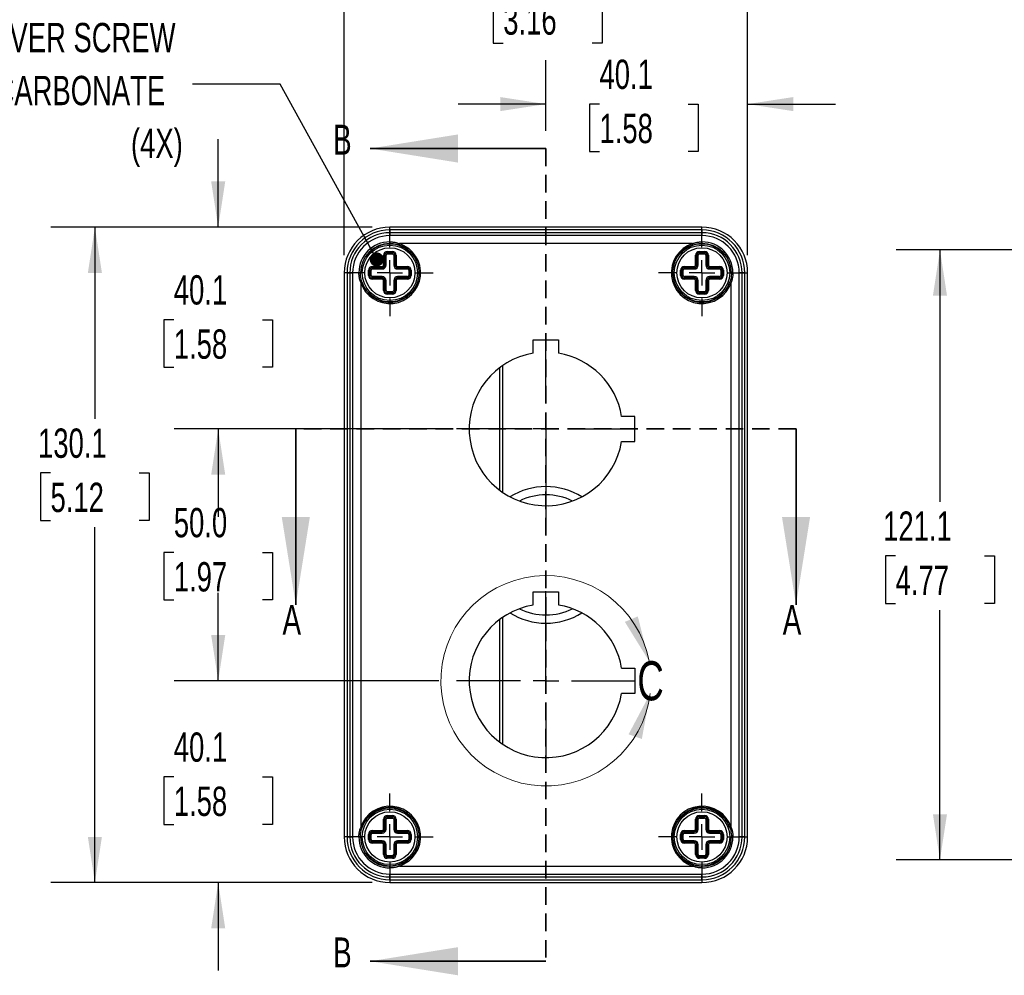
# Model space of a CAD drawing. Header units: millimetres. Extents: x 6 to 273, y 6 to 210.
# Tile 3 of 8: x 68 to 139, y 73 to 142. Entities that reach past the tile are written whole.
import ezdxf

# ---------------------------------------------------------------- set-up
doc = ezdxf.new("R2010")
doc.units = ezdxf.units.MM
doc.linetypes.add('CENTERX2', pattern=[20.32, 12.7, -2.54, 2.54, -2.54])
doc.linetypes.add('HIDDEN', pattern=[1.905, 1.27, -0.635])
doc.layers.add('CENTER', color=40, linetype='CENTERX2')
doc.layers.add('DIMENSIONS', color=140, linetype='Continuous')
doc.styles.add('SLDTEXTSTYLE0', font='TXT', dxfattribs={"width": 0.7})
doc.dimstyles.new('SLDDIMSTYLE0', dxfattribs={"dimtxt": 2.158008, "dimasz": 3.302, "dimexe": 0, "dimexo": 0.0625, "dimgap": 0.539502, "dimtad": 0, "dimtih": 1, "dimtoh": 1, "dimdec": 1, "dimlfac": 2.75, "dimrnd": 1e-09, "dimzin": 12, "dimdsep": 46, "dimtxsty": 'SLDTEXTSTYLE0', "dimsah": 1, "dimcen": 0.09, "dimadec": 0, "dimazin": 3, "dimtfac": 1, "dimtdec": 1, "dimtmove": 0, "dimatfit": 0, "dimfxl": 0, "dimfrac": 2, "dimtolj": 1, "dimtzin": 12, "dimarcsym": 0})
doc.dimstyles.new('SLDDIMSTYLE1', dxfattribs={"dimtxt": 2.158008, "dimasz": 3.302, "dimexe": 0, "dimexo": 0.0625, "dimgap": 0.539502, "dimtad": 0, "dimtih": 1, "dimtoh": 1, "dimdec": 1, "dimlfac": 2.75, "dimrnd": 1e-09, "dimzin": 12, "dimdsep": 46, "dimtxsty": 'SLDTEXTSTYLE0', "dimsah": 1, "dimcen": 0.09, "dimadec": 0, "dimazin": 3, "dimtfac": 1, "dimtdec": 1, "dimtofl": 0, "dimtmove": 0, "dimatfit": 3, "dimfxl": 0, "dimfrac": 2, "dimtolj": 1, "dimtzin": 12, "dimarcsym": 0})
doc.dimstyles.new('SLDDIMSTYLE2', dxfattribs={"dimtxt": 2.158008, "dimasz": 3.302, "dimexe": 0, "dimexo": 0.0625, "dimgap": 0.539502, "dimtad": 0, "dimtih": 1, "dimtoh": 1, "dimdec": 1, "dimlfac": 2.75, "dimrnd": 1e-09, "dimzin": 4, "dimdsep": 46, "dimtxsty": 'SLDTEXTSTYLE0', "dimsah": 1, "dimcen": 0.09, "dimadec": 0, "dimazin": 1, "dimtfac": 1, "dimtdec": 1, "dimtofl": 0, "dimtmove": 0, "dimatfit": 3, "dimfxl": 0, "dimfrac": 2, "dimtolj": 1, "dimtzin": 12, "dimarcsym": 0})
doc.dimstyles.new('SLDDIMSTYLE3', dxfattribs={"dimtxt": 0.18, "dimasz": 1.016, "dimexe": 0, "dimexo": 0.0625, "dimgap": 0, "dimtad": 0, "dimtih": 1, "dimtoh": 1, "dimdec": 0, "dimrnd": 1e-09, "dimzin": 0, "dimdsep": 46, "dimtxsty": 'Standard', "dimblk1": 'DOT', "dimblk2": 'DOT', "dimsah": 1, "dimcen": 0.09, "dimadec": 0, "dimazin": 0, "dimtfac": 1.016, "dimtdec": 0, "dimtofl": 0, "dimtmove": 0, "dimatfit": 3, "dimldrblk": 'DOT', "dimfxl": 0, "dimfrac": 2, "dimtolj": 1, "dimtzin": 0, "dimarcsym": 0})

# ---------------------------------------------------------------- blocks, each defined once
blk = doc.blocks.new('_D')
at = {"layer": 'DIMENSIONS'}
for p, q in [((106.048, 133.592), (106.048, 138.704)), ((120.618, 124.616), (120.618, 138.704)), ((106.048, 135.529), (99.698, 135.529)), ((109.917, 135.529), (109.193, 135.529)), ((109.193, 135.529), (109.193, 132.099)), ((116.33, 135.529), (117.055, 135.529)), ((117.055, 135.529), (117.055, 132.099)), ((120.618, 135.529), (126.968, 135.529)), ((109.193, 132.099), (109.917, 132.099)), ((117.055, 132.099), (116.33, 132.099))]:
    blk.add_line(p, q, dxfattribs=at)
for points in [[(106.048, 135.529), (102.746, 136.037), (102.746, 135.021)], [(120.618, 135.529), (123.92, 135.021), (123.92, 136.037)]]:
    blk.add_solid(points, dxfattribs=at)
at = {"layer": 'DIMENSIONS', "char_height": 2.1167, "attachment_point": 1, "style": 'SLDTEXTSTYLE0'}
for s, insert in [('40.1', (109.917, 138.74)), ('1.58', (109.917, 134.827))]:
    blk.add_mtext(s, dxfattribs=dict(at, insert=insert))
blk = doc.blocks.new('_D_1')
at = {"layer": 'DIMENSIONS'}
for p, q in [((91.477, 124.616), (91.477, 146.536)), ((120.618, 124.616), (120.618, 146.536)), ((91.477, 143.361), (100.042, 143.361)), ((102.966, 143.361), (102.241, 143.361)), ((102.241, 143.361), (102.241, 139.931)), ((109.379, 143.361), (110.103, 143.361)), ((110.103, 143.361), (110.103, 139.931)), ((120.618, 143.361), (112.303, 143.361)), ((102.241, 139.931), (102.966, 139.931)), ((110.103, 139.931), (109.379, 139.931))]:
    blk.add_line(p, q, dxfattribs=at)
for points in [[(91.477, 143.361), (94.779, 142.853), (94.779, 143.869)], [(120.618, 143.361), (117.316, 143.869), (117.316, 142.853)]]:
    blk.add_solid(points, dxfattribs=at)
at = {"layer": 'DIMENSIONS', "char_height": 2.1167, "attachment_point": 1, "style": 'SLDTEXTSTYLE0'}
for s, insert in [('80.1', (102.966, 146.572)), ('3.16', (102.966, 142.659))]:
    blk.add_mtext(s, dxfattribs=dict(at, insert=insert))
blk = doc.blocks.new('_D_2')
at = {"layer": 'DIMENSIONS'}
for p, q in [((82.375, 126.644), (82.375, 132.994)), ((93.505, 126.644), (79.2, 126.644)), ((79.168, 119.961), (78.444, 119.961)), ((78.444, 119.961), (78.444, 116.531)), ((85.581, 119.961), (86.306, 119.961)), ((86.306, 119.961), (86.306, 116.531)), ((78.444, 116.531), (79.168, 116.531)), ((86.306, 116.531), (85.581, 116.531)), ((98.308, 112.073), (79.2, 112.073)), ((82.375, 112.073), (82.375, 105.723))]:
    blk.add_line(p, q, dxfattribs=at)
for points in [[(82.375, 126.644), (82.883, 129.946), (81.867, 129.946)], [(82.375, 112.073), (81.867, 108.771), (82.883, 108.771)]]:
    blk.add_solid(points, dxfattribs=at)
at = {"layer": 'DIMENSIONS', "char_height": 2.1167, "attachment_point": 1, "style": 'SLDTEXTSTYLE0'}
for s, insert in [('40.1', (79.168, 123.173)), ('1.58', (79.168, 119.26))]:
    blk.add_mtext(s, dxfattribs=dict(at, insert=insert))
blk = doc.blocks.new('_D_3')
at = {"layer": 'DIMENSIONS'}
for p, q in [((98.308, 112.073), (79.2, 112.073)), ((82.375, 112.073), (82.375, 107.072)), ((79.168, 103.16), (78.444, 103.16)), ((78.444, 103.16), (78.444, 99.73)), ((85.581, 103.16), (86.306, 103.16)), ((86.306, 103.16), (86.306, 99.73)), ((78.444, 99.73), (79.168, 99.73)), ((86.306, 99.73), (85.581, 99.73)), ((82.375, 93.891), (82.375, 99.247)), ((98.308, 93.891), (79.2, 93.891))]:
    blk.add_line(p, q, dxfattribs=at)
for points in [[(82.375, 112.073), (81.867, 108.771), (82.883, 108.771)], [(82.375, 93.891), (82.883, 97.193), (81.867, 97.193)]]:
    blk.add_solid(points, dxfattribs=at)
at = {"layer": 'DIMENSIONS', "char_height": 2.1167, "attachment_point": 1, "style": 'SLDTEXTSTYLE0'}
for s, insert in [('50.0', (79.168, 106.371)), ('1.97', (79.168, 102.458))]:
    blk.add_mtext(s, dxfattribs=dict(at, insert=insert))
blk = doc.blocks.new('_D_4')
at = {"layer": 'DIMENSIONS'}
for p, q in [((93.505, 126.644), (70.292, 126.644)), ((73.467, 126.644), (73.467, 112.807)), ((70.261, 108.894), (69.536, 108.894)), ((69.536, 108.894), (69.536, 105.465)), ((76.674, 108.894), (77.398, 108.894)), ((77.398, 108.894), (77.398, 105.465)), ((69.536, 105.465), (70.261, 105.465)), ((77.398, 105.465), (76.674, 105.465)), ((73.467, 79.321), (73.467, 104.981)), ((93.505, 79.321), (70.292, 79.321))]:
    blk.add_line(p, q, dxfattribs=at)
for points in [[(73.467, 126.644), (72.959, 123.342), (73.975, 123.342)], [(73.467, 79.321), (73.975, 82.623), (72.959, 82.623)]]:
    blk.add_solid(points, dxfattribs=at)
at = {"layer": 'DIMENSIONS', "char_height": 2.1167, "attachment_point": 1, "style": 'SLDTEXTSTYLE0'}
for s, insert in [('130.1', (69.363, 112.106)), ('5.12', (70.261, 108.193))]:
    blk.add_mtext(s, dxfattribs=dict(at, insert=insert))
blk = doc.blocks.new('_D_5')
at = {"layer": 'DIMENSIONS'}
for p, q in [((82.375, 93.891), (82.375, 100.241)), ((98.308, 93.891), (79.2, 93.891)), ((79.168, 86.949), (78.444, 86.949)), ((78.444, 86.949), (78.444, 83.52)), ((85.581, 86.949), (86.306, 86.949)), ((86.306, 86.949), (86.306, 83.52)), ((78.444, 83.52), (79.168, 83.52)), ((86.306, 83.52), (85.581, 83.52)), ((93.505, 79.321), (79.2, 79.321)), ((82.375, 79.321), (82.375, 72.971))]:
    blk.add_line(p, q, dxfattribs=at)
for points in [[(82.375, 93.891), (82.883, 97.193), (81.867, 97.193)], [(82.375, 79.321), (81.867, 76.019), (82.883, 76.019)]]:
    blk.add_solid(points, dxfattribs=at)
at = {"layer": 'DIMENSIONS', "char_height": 2.1167, "attachment_point": 1, "style": 'SLDTEXTSTYLE0'}
for s, insert in [('40.1', (79.168, 90.161)), ('1.58', (79.168, 86.248))]:
    blk.add_mtext(s, dxfattribs=dict(at, insert=insert))
blk = doc.blocks.new('SW_NOTE_0_8')
at = {"layer": 'DIMENSIONS', "color": 0, "attachment_point": 3, "style": 'SLDTEXTSTYLE0'}
for s, insert, char_height in [('COVER SCREW', (-1.214, 4.411), 2.11667), ('CUSTOM POLYCARBONATE', (-1.96, 0.589), 2.11667), ('(4X)', (-0.691, -3.233), 2.1167)]:
    blk.add_mtext(s, dxfattribs=dict(at, insert=insert, char_height=char_height))
blk = doc.blocks.new('_Dot')
at = {"color": 0, "linetype": 'ByBlock', "lineweight": -2}
blk.add_line((-0.5, 0), (-1, 0), dxfattribs=at)
at = {"color": 0, "linetype": 'ByBlock', "const_width": 0.5}
blk.add_lwpolyline([(-0.25, 0, 1), (0.25, 0, 1)], format="xyb", close=True, dxfattribs=at)
blk = doc.blocks.new('SW_CENTERMARKSYMBOL_0')
at = {"layer": 'CENTER', "color": 0}
for p, q in [((0, 1.847), (0, 6.47)), ((0, 0), (0, 0.924)), ((-1.847, 0), (-6.47, 0)), ((0, 0), (-0.924, 0)), ((0, 0), (0, -0.924)), ((0, 0), (0.924, 0)), ((1.847, 0), (6.47, 0)), ((0, -1.847), (0, -6.47))]:
    blk.add_line(p, q, dxfattribs=at)
blk = doc.blocks.new('SW_CENTERMARKSYMBOL_1')
at = {"layer": 'CENTER', "color": 0}
for p, q in [((0, 1.847), (0, 6.47)), ((0, 0), (0, 0.924)), ((-1.847, 0), (-6.47, 0)), ((0, 0), (-0.924, 0)), ((0, 0), (0, -0.924)), ((0, 0), (0.924, 0)), ((1.847, 0), (6.47, 0)), ((0, -1.847), (0, -6.47))]:
    blk.add_line(p, q, dxfattribs=at)
blk = doc.blocks.new('SW_CENTERMARKSYMBOL_2')
at = {"layer": 'CENTER', "color": 0}
for p, q in [((0, 1.847), (0, 3.14)), ((0, 0), (0, 0.924)), ((-1.847, 0), (-3.14, 0)), ((0, 0), (-0.924, 0)), ((0, 0), (0, -0.924)), ((0, 0), (0.924, 0)), ((1.847, 0), (3.14, 0)), ((0, -1.847), (0, -3.14))]:
    blk.add_line(p, q, dxfattribs=at)
blk = doc.blocks.new('SW_CENTERMARKSYMBOL_3')
at = {"layer": 'CENTER', "color": 0}
for p, q in [((0, 1.847), (0, 3.14)), ((0, 0), (0, 0.924)), ((-1.847, 0), (-3.14, 0)), ((0, 0), (-0.924, 0)), ((0, 0), (0, -0.924)), ((0, 0), (0.924, 0)), ((1.847, 0), (3.14, 0)), ((0, -1.847), (0, -3.14))]:
    blk.add_line(p, q, dxfattribs=at)
blk = doc.blocks.new('SW_CENTERMARKSYMBOL_4')
at = {"layer": 'CENTER', "color": 0}
for p, q in [((0, 1.847), (0, 3.14)), ((0, 0), (0, 0.924)), ((-1.847, 0), (-3.14, 0)), ((0, 0), (-0.924, 0)), ((0, 0), (0, -0.924)), ((0, 0), (0.924, 0)), ((1.847, 0), (3.14, 0)), ((0, -1.847), (0, -3.14))]:
    blk.add_line(p, q, dxfattribs=at)
blk = doc.blocks.new('SW_CENTERMARKSYMBOL_5')
at = {"layer": 'CENTER', "color": 0}
for p, q in [((0, 1.847), (0, 3.14)), ((0, 0), (0, 0.924)), ((-1.847, 0), (-3.14, 0)), ((0, 0), (-0.924, 0)), ((0, 0), (0, -0.924)), ((0, 0), (0.924, 0)), ((1.847, 0), (3.14, 0)), ((0, -1.847), (0, -3.14))]:
    blk.add_line(p, q, dxfattribs=at)
blk = doc.blocks.new('_D_20')
at = {"layer": 'DIMENSIONS'}
for p, q in [((156.069, 125.006), (131.337, 125.006)), ((134.512, 125.006), (134.512, 106.815)), ((131.306, 102.903), (130.581, 102.903)), ((130.581, 102.903), (130.581, 99.473)), ((137.719, 102.903), (138.443, 102.903)), ((138.443, 102.903), (138.443, 99.473)), ((130.581, 99.473), (131.306, 99.473)), ((134.512, 80.958), (134.512, 98.99)), ((138.443, 99.473), (137.719, 99.473)), ((156.069, 80.958), (131.337, 80.958))]:
    blk.add_line(p, q, dxfattribs=at)
for points in [[(134.512, 125.006), (134.004, 121.704), (135.02, 121.704)], [(134.512, 80.958), (135.02, 84.26), (134.004, 84.26)]]:
    blk.add_solid(points, dxfattribs=at)
at = {"layer": 'DIMENSIONS', "char_height": 2.1167, "attachment_point": 1, "style": 'SLDTEXTSTYLE0'}
for s, insert in [('121.1', (130.408, 106.114)), ('4.77', (131.306, 102.201))]:
    blk.add_mtext(s, dxfattribs=dict(at, insert=insert))

msp = doc.modelspace()

# ---------------------------------------------------------------- linework, layer by layer
at = {"color": 7, "linetype": 'Continuous', "lineweight": 35}
for p, q in [((106.048, 132.322), (93.348, 132.322)), ((87.981, 112.073), (87.981, 99.373)), ((124.115, 112.073), (124.115, 99.373)), ((106.048, 73.642), (93.348, 73.642))]:
    msp.add_line(p, q, dxfattribs=at)
at = {"color": 7, "linetype": 'HIDDEN', "lineweight": 35}
for p, q in [((106.048, 132.322), (106.048, 73.642)), ((124.115, 112.073), (87.981, 112.073))]:
    msp.add_line(p, q, dxfattribs=at)
at = {"color": 7, "linetype": 'Continuous', "lineweight": 25}
for p, q in [((94.775, 126.441), (94.775, 126.644)), ((117.321, 126.644), (94.775, 126.644)), ((117.321, 126.441), (117.321, 126.644)), ((94.775, 126.441), (94.775, 126.238)), ((117.321, 126.441), (94.775, 126.441)), ((94.775, 126.238), (94.775, 126.035)), ((117.321, 126.238), (94.775, 126.238)), ((94.775, 125.584), (94.775, 126.035)), ((117.321, 126.035), (94.775, 126.035)), ((117.321, 126.441), (117.321, 126.238)), ((117.321, 126.238), (117.321, 126.035)), ((117.321, 125.584), (117.321, 126.035)), ((94.775, 125.584), (94.775, 125.471)), ((95.464, 125.453), (95.435, 125.365)), ((116.632, 125.453), (95.464, 125.453)), ((116.632, 125.453), (116.661, 125.365)), ((117.321, 125.584), (117.321, 125.471)), ((93.297, 124.693), (93.297, 124.807)), ((94.313, 123.9), (94.313, 124.616)), ((94.313, 124.616), (94.405, 124.616)), ((94.405, 123.9), (94.405, 124.616)), ((94.498, 124.616), (94.405, 124.616)), ((94.498, 123.9), (94.498, 124.616)), ((94.59, 124.893), (94.96, 124.893)), ((94.59, 124.893), (94.59, 124.801)), ((94.59, 124.801), (94.96, 124.801)), ((94.59, 124.708), (94.59, 124.801)), ((94.59, 124.708), (94.96, 124.708)), ((94.96, 124.893), (94.96, 124.801)), ((94.96, 124.708), (94.96, 124.801)), ((95.052, 124.616), (95.144, 124.616)), ((95.052, 124.616), (95.052, 123.9)), ((95.237, 124.616), (95.144, 124.616)), ((95.144, 124.616), (95.144, 123.9)), ((95.237, 124.616), (95.237, 123.9)), ((96.253, 124.807), (96.253, 124.693)), ((115.843, 124.693), (115.843, 124.807)), ((116.859, 123.9), (116.859, 124.616)), ((116.859, 124.616), (116.951, 124.616)), ((116.951, 123.9), (116.951, 124.616)), ((117.044, 124.616), (116.951, 124.616)), ((117.044, 123.9), (117.044, 124.616)), ((117.136, 124.893), (117.505, 124.893)), ((117.136, 124.893), (117.136, 124.801)), ((117.136, 124.801), (117.505, 124.801)), ((117.136, 124.708), (117.136, 124.801)), ((117.136, 124.708), (117.505, 124.708)), ((117.505, 124.893), (117.505, 124.801)), ((117.505, 124.708), (117.505, 124.801)), ((117.598, 124.616), (117.69, 124.616)), ((117.598, 124.616), (117.598, 123.9)), ((117.69, 124.616), (117.69, 123.9)), ((117.783, 124.616), (117.69, 124.616)), ((117.783, 124.616), (117.783, 123.9)), ((118.799, 124.807), (118.799, 124.693)), ((93.505, 123.808), (94.221, 123.808)), ((93.505, 123.808), (93.505, 123.716)), ((94.221, 123.808), (94.221, 123.716)), ((94.313, 123.9), (94.405, 123.9)), ((94.498, 123.9), (94.405, 123.9)), ((95.052, 123.9), (95.144, 123.9)), ((95.237, 123.9), (95.144, 123.9)), ((95.329, 123.808), (96.045, 123.808)), ((95.329, 123.808), (95.329, 123.716)), ((96.045, 123.808), (96.045, 123.716)), ((116.051, 123.808), (116.767, 123.808)), ((116.051, 123.808), (116.051, 123.716)), ((116.767, 123.808), (116.767, 123.716)), ((116.859, 123.9), (116.951, 123.9)), ((117.044, 123.9), (116.951, 123.9)), ((117.598, 123.9), (117.69, 123.9)), ((117.783, 123.9), (117.69, 123.9)), ((117.875, 123.808), (118.591, 123.808)), ((117.875, 123.808), (117.875, 123.716)), ((118.591, 123.808), (118.591, 123.716)), ((91.68, 123.346), (91.477, 123.346)), ((91.477, 123.346), (91.477, 82.619)), ((91.68, 123.346), (91.883, 123.346)), ((91.68, 123.346), (91.68, 82.619)), ((91.883, 123.346), (92.086, 123.346)), ((91.883, 123.346), (91.883, 82.619)), ((92.086, 123.346), (92.086, 82.619)), ((92.537, 123.346), (92.086, 123.346)), ((92.537, 123.346), (92.65, 123.346)), ((93.228, 123.162), (93.228, 123.531)), ((93.228, 123.531), (93.32, 123.531)), ((93.228, 123.162), (93.32, 123.162)), ((93.32, 123.162), (93.32, 123.531)), ((93.413, 123.531), (93.32, 123.531)), ((93.413, 123.162), (93.32, 123.162)), ((93.413, 123.162), (93.413, 123.531)), ((93.505, 123.716), (94.221, 123.716)), ((93.505, 123.623), (93.505, 123.716)), ((93.505, 123.623), (94.221, 123.623)), ((93.505, 123.069), (93.505, 122.977)), ((94.221, 123.069), (93.505, 123.069)), ((94.221, 123.623), (94.221, 123.716)), ((94.221, 123.069), (94.221, 122.977)), ((95.329, 123.716), (96.045, 123.716)), ((95.329, 123.623), (95.329, 123.716)), ((95.329, 123.623), (96.045, 123.623)), ((95.329, 123.069), (95.329, 122.977)), ((96.045, 123.069), (95.329, 123.069)), ((96.045, 123.623), (96.045, 123.716)), ((96.045, 123.069), (96.045, 122.977)), ((96.137, 123.531), (96.229, 123.531)), ((96.137, 123.531), (96.137, 123.162)), ((96.137, 123.162), (96.229, 123.162)), ((96.322, 123.531), (96.229, 123.531)), ((96.229, 123.531), (96.229, 123.162)), ((96.322, 123.162), (96.229, 123.162)), ((96.322, 123.531), (96.322, 123.162)), ((115.774, 123.162), (115.774, 123.531)), ((115.774, 123.531), (115.866, 123.531)), ((115.774, 123.162), (115.866, 123.162)), ((115.866, 123.162), (115.866, 123.531)), ((115.959, 123.531), (115.866, 123.531)), ((115.959, 123.162), (115.866, 123.162)), ((115.959, 123.162), (115.959, 123.531)), ((116.051, 123.716), (116.767, 123.716)), ((116.051, 123.623), (116.051, 123.716)), ((116.051, 123.623), (116.767, 123.623)), ((116.051, 123.069), (116.051, 122.977)), ((116.767, 123.069), (116.051, 123.069)), ((116.767, 123.623), (116.767, 123.716)), ((116.767, 123.069), (116.767, 122.977)), ((117.875, 123.716), (118.591, 123.716)), ((117.875, 123.623), (117.875, 123.716)), ((117.875, 123.623), (118.591, 123.623)), ((117.875, 123.069), (117.875, 122.977)), ((118.591, 123.069), (117.875, 123.069)), ((118.591, 123.623), (118.591, 123.716)), ((118.591, 123.069), (118.591, 122.977)), ((118.683, 123.531), (118.775, 123.531)), ((118.683, 123.531), (118.683, 123.162)), ((118.683, 123.162), (118.775, 123.162)), ((118.868, 123.531), (118.775, 123.531)), ((118.775, 123.531), (118.775, 123.162)), ((118.868, 123.162), (118.775, 123.162)), ((118.868, 123.531), (118.868, 123.162)), ((119.558, 123.346), (119.445, 123.346)), ((119.558, 123.346), (120.01, 123.346)), ((120.01, 82.619), (120.01, 123.346)), ((120.213, 123.346), (120.01, 123.346)), ((120.213, 82.619), (120.213, 123.346)), ((120.415, 123.346), (120.213, 123.346)), ((120.415, 82.619), (120.415, 123.346)), ((120.415, 123.346), (120.618, 123.346)), ((120.618, 82.619), (120.618, 123.346)), ((92.668, 122.658), (92.756, 122.686)), ((92.668, 122.658), (92.668, 83.307)), ((93.505, 122.884), (93.505, 122.977)), ((94.221, 122.977), (93.505, 122.977)), ((94.221, 122.884), (93.505, 122.884)), ((94.221, 122.884), (94.221, 122.977)), ((94.313, 122.076), (94.313, 122.792)), ((94.313, 122.792), (94.405, 122.792)), ((94.405, 122.076), (94.405, 122.792)), ((94.498, 122.792), (94.405, 122.792)), ((94.498, 122.076), (94.498, 122.792)), ((95.052, 122.792), (95.144, 122.792)), ((95.052, 122.792), (95.052, 122.076)), ((95.237, 122.792), (95.144, 122.792)), ((95.144, 122.792), (95.144, 122.076)), ((95.237, 122.792), (95.237, 122.076)), ((95.329, 122.884), (95.329, 122.977)), ((96.045, 122.977), (95.329, 122.977)), ((96.045, 122.884), (95.329, 122.884)), ((96.045, 122.884), (96.045, 122.977)), ((116.051, 122.884), (116.051, 122.977)), ((116.767, 122.977), (116.051, 122.977)), ((116.767, 122.884), (116.051, 122.884)), ((116.767, 122.884), (116.767, 122.977)), ((116.859, 122.076), (116.859, 122.792)), ((116.859, 122.792), (116.951, 122.792)), ((116.951, 122.076), (116.951, 122.792)), ((117.044, 122.792), (116.951, 122.792)), ((117.044, 122.076), (117.044, 122.792)), ((117.598, 122.792), (117.69, 122.792)), ((117.598, 122.792), (117.598, 122.076)), ((117.783, 122.792), (117.69, 122.792)), ((117.69, 122.792), (117.69, 122.076)), ((117.783, 122.792), (117.783, 122.076)), ((117.875, 122.884), (117.875, 122.977)), ((118.591, 122.977), (117.875, 122.977)), ((118.591, 122.884), (117.875, 122.884)), ((118.591, 122.884), (118.591, 122.977)), ((119.428, 122.658), (119.34, 122.686)), ((119.428, 83.307), (119.428, 122.658)), ((93.297, 121.885), (93.297, 121.999)), ((94.313, 122.076), (94.405, 122.076)), ((94.498, 122.076), (94.405, 122.076)), ((94.59, 121.984), (94.59, 121.892)), ((94.96, 121.984), (94.59, 121.984)), ((94.59, 121.799), (94.59, 121.892)), ((94.96, 121.892), (94.59, 121.892)), ((94.96, 121.799), (94.59, 121.799)), ((94.96, 121.984), (94.96, 121.892)), ((94.96, 121.799), (94.96, 121.892)), ((95.052, 122.076), (95.144, 122.076)), ((95.237, 122.076), (95.144, 122.076)), ((96.253, 121.999), (96.253, 121.885)), ((115.843, 121.885), (115.843, 121.999)), ((116.859, 122.076), (116.951, 122.076)), ((117.044, 122.076), (116.951, 122.076)), ((117.136, 121.984), (117.136, 121.892)), ((117.505, 121.984), (117.136, 121.984)), ((117.136, 121.799), (117.136, 121.892)), ((117.505, 121.892), (117.136, 121.892)), ((117.505, 121.799), (117.136, 121.799)), ((117.505, 121.984), (117.505, 121.892)), ((117.505, 121.799), (117.505, 121.892)), ((117.598, 122.076), (117.69, 122.076)), ((117.783, 122.076), (117.69, 122.076)), ((118.799, 121.999), (118.799, 121.885)), ((105.138, 118.506), (106.958, 118.506)), ((105.138, 117.545), (105.138, 118.506)), ((106.958, 118.506), (106.958, 117.545)), ((102.723, 107.662), (102.723, 116.503)), ((102.907, 116.633), (102.907, 107.523)), ((112.467, 112.983), (111.519, 112.983)), ((112.467, 111.163), (112.467, 112.983)), ((111.519, 111.163), (112.467, 111.163)), ((105.138, 100.311), (106.958, 100.311)), ((105.138, 99.363), (105.138, 100.311)), ((106.958, 100.311), (106.958, 99.363)), ((102.723, 89.452), (102.723, 98.331)), ((102.907, 98.463), (102.907, 89.32)), ((111.519, 94.801), (112.467, 94.801)), ((112.467, 94.801), (112.467, 92.982)), ((112.467, 92.982), (111.519, 92.982)), ((93.297, 83.966), (93.297, 84.08)), ((94.59, 84.165), (94.59, 84.073)), ((94.59, 84.165), (94.96, 84.165)), ((94.59, 84.073), (94.96, 84.073)), ((94.59, 83.981), (94.59, 84.073)), ((94.59, 83.981), (94.96, 83.981)), ((94.96, 84.165), (94.96, 84.073)), ((94.96, 83.981), (94.96, 84.073)), ((96.253, 84.08), (96.253, 83.966)), ((115.843, 83.966), (115.843, 84.08)), ((117.136, 84.165), (117.136, 84.073)), ((117.136, 84.165), (117.505, 84.165)), ((117.136, 84.073), (117.505, 84.073)), ((117.136, 83.981), (117.136, 84.073)), ((117.136, 83.981), (117.505, 83.981)), ((117.505, 84.165), (117.505, 84.073)), ((117.505, 83.981), (117.505, 84.073)), ((118.799, 84.08), (118.799, 83.966)), ((92.668, 83.307), (92.756, 83.279)), ((94.313, 83.888), (94.405, 83.888)), ((94.313, 83.173), (94.313, 83.888)), ((94.405, 83.173), (94.405, 83.888)), ((94.498, 83.888), (94.405, 83.888)), ((94.498, 83.173), (94.498, 83.888)), ((95.052, 83.888), (95.144, 83.888)), ((95.052, 83.888), (95.052, 83.173)), ((95.237, 83.888), (95.144, 83.888)), ((95.144, 83.888), (95.144, 83.173)), ((95.237, 83.888), (95.237, 83.173)), ((116.859, 83.888), (116.951, 83.888)), ((116.859, 83.173), (116.859, 83.888)), ((116.951, 83.173), (116.951, 83.888)), ((117.044, 83.888), (116.951, 83.888)), ((117.044, 83.173), (117.044, 83.888)), ((117.598, 83.888), (117.69, 83.888)), ((117.598, 83.888), (117.598, 83.173)), ((117.69, 83.888), (117.69, 83.173)), ((117.783, 83.888), (117.69, 83.888)), ((117.783, 83.888), (117.783, 83.173)), ((119.428, 83.307), (119.34, 83.279)), ((91.68, 82.619), (91.477, 82.619)), ((91.68, 82.619), (91.883, 82.619)), ((91.883, 82.619), (92.086, 82.619)), ((92.537, 82.619), (92.086, 82.619)), ((92.537, 82.619), (92.65, 82.619)), ((93.228, 82.434), (93.228, 82.803)), ((93.228, 82.803), (93.32, 82.803)), ((93.32, 82.434), (93.32, 82.803)), ((93.413, 82.803), (93.32, 82.803)), ((93.413, 82.434), (93.413, 82.803)), ((93.505, 83.08), (94.221, 83.08)), ((93.505, 83.08), (93.505, 82.988)), ((93.505, 82.988), (94.221, 82.988)), ((93.505, 82.896), (93.505, 82.988)), ((93.505, 82.896), (94.221, 82.896)), ((94.221, 83.08), (94.221, 82.988)), ((94.221, 82.896), (94.221, 82.988)), ((94.313, 83.173), (94.405, 83.173)), ((94.498, 83.173), (94.405, 83.173)), ((95.052, 83.173), (95.144, 83.173)), ((95.237, 83.173), (95.144, 83.173)), ((95.329, 83.08), (96.045, 83.08)), ((95.329, 83.08), (95.329, 82.988)), ((95.329, 82.988), (96.045, 82.988)), ((95.329, 82.896), (95.329, 82.988)), ((95.329, 82.896), (96.045, 82.896)), ((96.045, 83.08), (96.045, 82.988)), ((96.045, 82.896), (96.045, 82.988)), ((96.137, 82.803), (96.229, 82.803)), ((96.137, 82.803), (96.137, 82.434)), ((96.229, 82.803), (96.229, 82.434)), ((96.322, 82.803), (96.229, 82.803)), ((96.322, 82.803), (96.322, 82.434)), ((115.774, 82.434), (115.774, 82.803)), ((115.774, 82.803), (115.866, 82.803)), ((115.866, 82.434), (115.866, 82.803)), ((115.959, 82.803), (115.866, 82.803)), ((115.959, 82.434), (115.959, 82.803)), ((116.051, 83.08), (116.767, 83.08)), ((116.051, 83.08), (116.051, 82.988)), ((116.051, 82.988), (116.767, 82.988)), ((116.051, 82.896), (116.051, 82.988)), ((116.051, 82.896), (116.767, 82.896)), ((116.767, 83.08), (116.767, 82.988)), ((116.767, 82.896), (116.767, 82.988)), ((116.859, 83.173), (116.951, 83.173)), ((117.044, 83.173), (116.951, 83.173)), ((117.598, 83.173), (117.69, 83.173)), ((117.783, 83.173), (117.69, 83.173)), ((117.875, 83.08), (118.591, 83.08)), ((117.875, 83.08), (117.875, 82.988)), ((117.875, 82.988), (118.591, 82.988)), ((117.875, 82.896), (117.875, 82.988)), ((117.875, 82.896), (118.591, 82.896)), ((118.591, 83.08), (118.591, 82.988)), ((118.591, 82.896), (118.591, 82.988)), ((118.683, 82.803), (118.775, 82.803)), ((118.683, 82.803), (118.683, 82.434)), ((118.775, 82.803), (118.775, 82.434)), ((118.868, 82.803), (118.775, 82.803)), ((118.868, 82.803), (118.868, 82.434)), ((119.558, 82.619), (119.445, 82.619)), ((119.558, 82.619), (120.01, 82.619)), ((120.213, 82.619), (120.01, 82.619)), ((120.415, 82.619), (120.213, 82.619)), ((120.415, 82.619), (120.618, 82.619)), ((93.228, 82.434), (93.32, 82.434)), ((93.413, 82.434), (93.32, 82.434)), ((93.505, 82.341), (93.505, 82.249)), ((94.221, 82.341), (93.505, 82.341)), ((93.505, 82.157), (93.505, 82.249)), ((94.221, 82.249), (93.505, 82.249)), ((94.221, 82.157), (93.505, 82.157)), ((94.221, 82.341), (94.221, 82.249)), ((94.221, 82.157), (94.221, 82.249)), ((94.313, 81.349), (94.313, 82.064)), ((94.313, 82.064), (94.405, 82.064)), ((94.405, 81.349), (94.405, 82.064)), ((94.498, 82.064), (94.405, 82.064)), ((94.498, 81.349), (94.498, 82.064)), ((95.052, 82.064), (95.144, 82.064)), ((95.052, 82.064), (95.052, 81.349)), ((95.237, 82.064), (95.144, 82.064)), ((95.144, 82.064), (95.144, 81.349)), ((95.237, 82.064), (95.237, 81.349)), ((95.329, 82.341), (95.329, 82.249)), ((96.045, 82.341), (95.329, 82.341)), ((95.329, 82.157), (95.329, 82.249)), ((96.045, 82.249), (95.329, 82.249)), ((96.045, 82.157), (95.329, 82.157)), ((96.045, 82.341), (96.045, 82.249)), ((96.045, 82.157), (96.045, 82.249)), ((96.137, 82.434), (96.229, 82.434)), ((96.322, 82.434), (96.229, 82.434)), ((115.774, 82.434), (115.866, 82.434)), ((115.959, 82.434), (115.866, 82.434)), ((116.051, 82.341), (116.051, 82.249)), ((116.767, 82.341), (116.051, 82.341)), ((116.051, 82.157), (116.051, 82.249)), ((116.767, 82.249), (116.051, 82.249)), ((116.767, 82.157), (116.051, 82.157)), ((116.767, 82.341), (116.767, 82.249)), ((116.767, 82.157), (116.767, 82.249)), ((116.859, 81.349), (116.859, 82.064)), ((116.859, 82.064), (116.951, 82.064)), ((116.951, 81.349), (116.951, 82.064)), ((117.044, 82.064), (116.951, 82.064)), ((117.044, 81.349), (117.044, 82.064)), ((117.598, 82.064), (117.69, 82.064)), ((117.598, 82.064), (117.598, 81.349)), ((117.69, 82.064), (117.69, 81.349)), ((117.783, 82.064), (117.69, 82.064)), ((117.783, 82.064), (117.783, 81.349)), ((117.875, 82.341), (117.875, 82.249)), ((118.591, 82.341), (117.875, 82.341)), ((117.875, 82.157), (117.875, 82.249)), ((118.591, 82.249), (117.875, 82.249)), ((118.591, 82.157), (117.875, 82.157)), ((118.591, 82.341), (118.591, 82.249)), ((118.591, 82.157), (118.591, 82.249)), ((118.683, 82.434), (118.775, 82.434)), ((118.868, 82.434), (118.775, 82.434)), ((93.297, 81.157), (93.297, 81.271)), ((94.313, 81.349), (94.405, 81.349)), ((94.498, 81.349), (94.405, 81.349)), ((94.59, 81.256), (94.59, 81.164)), ((94.96, 81.256), (94.59, 81.256)), ((94.59, 81.072), (94.59, 81.164)), ((94.96, 81.164), (94.59, 81.164)), ((94.96, 81.256), (94.96, 81.164)), ((94.96, 81.072), (94.96, 81.164)), ((95.052, 81.349), (95.144, 81.349)), ((95.237, 81.349), (95.144, 81.349)), ((96.253, 81.271), (96.253, 81.157)), ((115.843, 81.157), (115.843, 81.271)), ((116.859, 81.349), (116.951, 81.349)), ((117.044, 81.349), (116.951, 81.349)), ((117.136, 81.256), (117.136, 81.164)), ((117.505, 81.256), (117.136, 81.256)), ((117.136, 81.072), (117.136, 81.164)), ((117.505, 81.164), (117.136, 81.164)), ((117.505, 81.256), (117.505, 81.164)), ((117.505, 81.072), (117.505, 81.164)), ((117.598, 81.349), (117.69, 81.349)), ((117.783, 81.349), (117.69, 81.349)), ((118.799, 81.271), (118.799, 81.157)), ((94.96, 81.072), (94.59, 81.072)), ((94.775, 80.381), (94.775, 80.494)), ((94.775, 80.381), (94.775, 79.93)), ((95.464, 80.511), (95.435, 80.599)), ((95.464, 80.511), (116.632, 80.511)), ((116.632, 80.511), (116.661, 80.599)), ((117.505, 81.072), (117.136, 81.072)), ((117.321, 80.381), (117.321, 80.494)), ((117.321, 80.381), (117.321, 79.93)), ((94.775, 79.93), (117.321, 79.93)), ((94.775, 79.726), (94.775, 79.93)), ((94.775, 79.726), (117.321, 79.726)), ((94.775, 79.524), (94.775, 79.726)), ((117.321, 79.726), (117.321, 79.93)), ((117.321, 79.524), (117.321, 79.726)), ((94.775, 79.524), (117.321, 79.524)), ((94.775, 79.524), (94.775, 79.321)), ((94.775, 79.321), (117.321, 79.321)), ((117.321, 79.524), (117.321, 79.321))]:
    msp.add_line(p, q, dxfattribs=at)
for centre, radius in [((94.775, 123.346), 2), ((117.321, 123.346), 2), ((94.775, 123.346), 1.815), ((117.321, 123.346), 1.815), ((94.775, 82.619), 2), ((94.775, 82.619), 1.815), ((117.321, 82.619), 2), ((117.321, 82.619), 1.815)]:
    msp.add_circle(centre, radius, dxfattribs=at)
for centre, radius, start, end in [((94.775, 123.346), 3.297, 90, 180), ((117.321, 123.346), 3.297, 360, 90), ((94.775, 123.346), 3.095, 90, 180), ((94.775, 123.346), 2.892, 90, 180), ((94.775, 123.346), 2.689, 90, 180), ((117.321, 123.346), 3.095, 360, 90), ((117.321, 123.346), 2.892, 360, 90), ((117.321, 123.346), 2.689, 360, 90), ((94.775, 123.346), 2.237, 90, 180), ((94.775, 123.346), 2.124, 90, 180), ((94.775, 123.346), 2.217, 198.10137, 71.89863), ((94.775, 123.346), 2.124, 198.10137, 71.89863), ((94.775, 123.346), 2.078, 44.67461, 135.32539), ((117.321, 123.346), 2.217, 108.10137, 341.89863), ((117.321, 123.346), 2.124, 108.10137, 341.89863), ((117.321, 123.346), 2.078, 44.67461, 135.32539), ((117.321, 123.346), 2.237, 0, 90), ((117.321, 123.346), 2.124, 0, 90), ((94.59, 124.616), 0.277, 90, 180), ((94.59, 124.616), 0.185, 90, 180), ((94.59, 124.616), 0.0924, 90, 180), ((94.96, 124.616), 0.277, 0, 90), ((94.96, 124.616), 0.185, 0, 90), ((94.96, 124.616), 0.0924, 0, 90), ((117.136, 124.616), 0.277, 90, 180), ((117.136, 124.616), 0.185, 90, 180), ((117.136, 124.616), 0.0924, 90, 180), ((117.505, 124.616), 0.277, 0, 90), ((117.505, 124.616), 0.185, 0, 90), ((117.505, 124.616), 0.0924, 0, 90), ((93.505, 123.531), 0.277, 90, 180), ((94.221, 123.9), 0.0924, 270, 0), ((94.221, 123.9), 0.185, 270, 360), ((94.221, 123.9), 0.277, 270, 0), ((95.329, 123.9), 0.277, 180, 270), ((95.329, 123.9), 0.185, 180, 270), ((95.329, 123.9), 0.0924, 180, 270), ((96.045, 123.531), 0.277, 0, 90), ((116.051, 123.531), 0.277, 90, 180), ((116.767, 123.9), 0.0924, 270, 0), ((116.767, 123.9), 0.185, 270, 360), ((116.767, 123.9), 0.277, 270, 0), ((117.875, 123.9), 0.277, 180, 270), ((117.875, 123.9), 0.185, 180, 270), ((117.875, 123.9), 0.0924, 180, 270), ((118.591, 123.531), 0.277, 0, 90), ((93.505, 123.162), 0.277, 180, 270), ((93.505, 123.531), 0.185, 90, 180), ((93.505, 123.162), 0.185, 180, 270), ((93.505, 123.531), 0.0924, 90, 180), ((93.505, 123.162), 0.0924, 180, 270), ((94.221, 122.792), 0.277, 0, 90), ((95.329, 122.792), 0.277, 90, 180), ((96.045, 123.531), 0.185, 0, 90), ((96.045, 123.531), 0.0924, 0, 90), ((96.045, 123.162), 0.277, 270, 360), ((96.045, 123.162), 0.185, 270, 360), ((96.045, 123.162), 0.0924, 270, 0), ((116.051, 123.162), 0.277, 180, 270), ((116.051, 123.531), 0.185, 90, 180), ((116.051, 123.162), 0.185, 180, 270), ((116.051, 123.531), 0.0924, 90, 180), ((116.051, 123.162), 0.0924, 180, 270), ((116.767, 122.792), 0.277, 0, 90), ((117.875, 122.792), 0.277, 90, 180), ((118.591, 123.531), 0.185, 0, 90), ((118.591, 123.531), 0.0924, 0, 90), ((118.591, 123.162), 0.277, 270, 360), ((118.591, 123.162), 0.185, 270, 360), ((118.591, 123.162), 0.0924, 270, 0), ((94.221, 122.792), 0.185, 0, 90), ((94.221, 122.792), 0.0924, 0, 90), ((95.329, 122.792), 0.185, 90, 180), ((95.329, 122.792), 0.0924, 90, 180), ((116.767, 122.792), 0.185, 0, 90), ((116.767, 122.792), 0.0924, 0, 90), ((117.875, 122.792), 0.185, 90, 180), ((117.875, 122.792), 0.0924, 90, 180), ((94.775, 123.346), 2.078, 224.67461, 315.32539), ((94.59, 122.076), 0.277, 180, 270), ((94.59, 122.076), 0.185, 180, 270), ((94.59, 122.076), 0.0924, 180, 270), ((94.96, 122.076), 0.277, 270, 360), ((94.96, 122.076), 0.185, 270, 360), ((94.96, 122.076), 0.0924, 270, 0), ((117.321, 123.346), 2.078, 224.67461, 315.32539), ((117.136, 122.076), 0.277, 180, 270), ((117.136, 122.076), 0.185, 180, 270), ((117.136, 122.076), 0.0924, 180, 270), ((117.505, 122.076), 0.277, 270, 360), ((117.505, 122.076), 0.185, 270, 360), ((117.505, 122.076), 0.0924, 270, 0), ((106.048, 112.073), 5.546, 99.44089, 350.55911), ((106.048, 112.073), 5.546, 9.44089, 80.55911), ((106.048, 102.982), 4.931, 58.2003, 121.7997), ((106.048, 102.982), 4.336, 63.71643, 116.28357), ((106.048, 93.891), 5.546, 99.44089, 350.55911), ((106.048, 102.982), 4.336, 243.71643, 296.28357), ((106.048, 93.891), 5.546, 9.44089, 80.55911), ((106.048, 102.982), 4.931, 238.2003, 301.7997), ((94.775, 82.619), 2.217, 288.10137, 161.89863), ((94.775, 82.619), 2.124, 288.10137, 161.89863), ((94.775, 82.619), 2.078, 44.67461, 135.32539), ((117.321, 82.619), 2.217, 18.10137, 251.89863), ((117.321, 82.619), 2.124, 18.10137, 251.89863), ((117.321, 82.619), 2.078, 44.67461, 135.32539), ((94.59, 83.888), 0.277, 90, 180), ((94.59, 83.888), 0.185, 90, 180), ((94.59, 83.888), 0.0924, 90, 180), ((94.96, 83.888), 0.277, 0, 90), ((94.96, 83.888), 0.185, 0, 90), ((94.96, 83.888), 0.0924, 0, 90), ((117.136, 83.888), 0.277, 90, 180), ((117.136, 83.888), 0.185, 90, 180), ((117.136, 83.888), 0.0924, 90, 180), ((117.505, 83.888), 0.277, 0, 90), ((117.505, 83.888), 0.185, 0, 90), ((117.505, 83.888), 0.0924, 0, 90), ((94.775, 82.619), 3.297, 180, 270), ((94.775, 82.619), 3.095, 180, 270), ((94.775, 82.619), 2.892, 180, 270), ((94.775, 82.619), 2.689, 180, 270), ((94.775, 82.619), 2.237, 180, 270), ((94.775, 82.619), 2.124, 180, 270), ((93.505, 82.803), 0.277, 90, 180), ((93.505, 82.803), 0.185, 90, 180), ((93.505, 82.803), 0.0924, 90, 180), ((94.221, 83.173), 0.0924, 270, 0), ((94.221, 83.173), 0.185, 270, 360), ((94.221, 83.173), 0.277, 270, 0), ((95.329, 83.173), 0.277, 180, 270), ((95.329, 83.173), 0.185, 180, 270), ((95.329, 83.173), 0.0924, 180, 270), ((96.045, 82.803), 0.277, 0, 90), ((96.045, 82.803), 0.185, 0, 90), ((96.045, 82.803), 0.0924, 0, 90), ((116.051, 82.803), 0.277, 90, 180), ((116.051, 82.803), 0.185, 90, 180), ((116.051, 82.803), 0.0924, 90, 180), ((116.767, 83.173), 0.0924, 270, 0), ((116.767, 83.173), 0.185, 270, 360), ((116.767, 83.173), 0.277, 270, 0), ((117.321, 82.619), 2.689, 270, 0), ((117.321, 82.619), 2.237, 270, 360), ((117.321, 82.619), 2.124, 270, 360), ((117.321, 82.619), 2.892, 270, 0), ((117.321, 82.619), 3.095, 270, 0), ((117.321, 82.619), 3.297, 270, 0), ((117.875, 83.173), 0.277, 180, 270), ((117.875, 83.173), 0.185, 180, 270), ((117.875, 83.173), 0.0924, 180, 270), ((118.591, 82.803), 0.277, 0, 90), ((118.591, 82.803), 0.185, 0, 90), ((118.591, 82.803), 0.0924, 0, 90), ((93.505, 82.434), 0.277, 180, 270), ((93.505, 82.434), 0.185, 180, 270), ((93.505, 82.434), 0.0924, 180, 270), ((94.221, 82.064), 0.277, 0, 90), ((94.221, 82.064), 0.185, 0, 90), ((94.221, 82.064), 0.0924, 0, 90), ((95.329, 82.064), 0.277, 90, 180), ((95.329, 82.064), 0.185, 90, 180), ((95.329, 82.064), 0.0924, 90, 180), ((96.045, 82.434), 0.277, 270, 360), ((96.045, 82.434), 0.185, 270, 360), ((96.045, 82.434), 0.0924, 270, 0), ((116.051, 82.434), 0.277, 180, 270), ((116.051, 82.434), 0.185, 180, 270), ((116.051, 82.434), 0.0924, 180, 270), ((116.767, 82.064), 0.277, 0, 90), ((116.767, 82.064), 0.185, 0, 90), ((116.767, 82.064), 0.0924, 0, 90), ((117.875, 82.064), 0.277, 90, 180), ((117.875, 82.064), 0.185, 90, 180), ((117.875, 82.064), 0.0924, 90, 180), ((118.591, 82.434), 0.277, 270, 360), ((118.591, 82.434), 0.185, 270, 360), ((118.591, 82.434), 0.0924, 270, 0), ((94.775, 82.619), 2.078, 224.67461, 315.32539), ((94.59, 81.349), 0.277, 180, 270), ((94.59, 81.349), 0.185, 180, 270), ((94.59, 81.349), 0.0924, 180, 270), ((94.96, 81.349), 0.277, 270, 360), ((94.96, 81.349), 0.185, 270, 360), ((94.96, 81.349), 0.0924, 270, 0), ((117.321, 82.619), 2.078, 224.67461, 315.32539), ((117.136, 81.349), 0.277, 180, 270), ((117.136, 81.349), 0.185, 180, 270), ((117.136, 81.349), 0.0924, 180, 270), ((117.505, 81.349), 0.277, 270, 360), ((117.505, 81.349), 0.185, 270, 360), ((117.505, 81.349), 0.0924, 270, 0)]:
    msp.add_arc(centre, radius, start, end, dxfattribs=at)
at = {"color": 7, "linetype": 'Continuous', "lineweight": 18}
msp.add_arc((106.048, 93.891), 7.591, 10.70186, 353.06967, dxfattribs=at)
at = {"color": 7, "linetype": 'Continuous', "lineweight": 25}
for points, knots in [([(94.775, 125.584), (94.798, 125.583), (94.845, 125.583), (94.916, 125.579), (94.986, 125.572), (95.056, 125.563), (95.141, 125.548), (95.24, 125.526), (95.353, 125.494), (95.427, 125.467), (95.464, 125.453)], [0, 0, 0, 0, 0.0998091, 0.1996755, 0.299747, 0.4001705, 0.5010912, 0.6667181, 0.8328224, 1, 1, 1, 1]), ([(94.775, 125.471), (94.851, 125.471), (95.004, 125.462), (95.224, 125.426), (95.365, 125.388), (95.435, 125.365)], [0, 0, 0, 0, 0.333333, 0.666667, 1, 1, 1, 1]), ([(116.632, 125.453), (116.654, 125.462), (116.698, 125.478), (116.765, 125.5), (116.833, 125.519), (116.901, 125.536), (116.985, 125.554), (117.086, 125.57), (117.203, 125.582), (117.282, 125.583), (117.321, 125.584)], [0, 0, 0, 0, 0.1003457, 0.2002225, 0.2997576, 0.3990793, 0.4983169, 0.6663693, 0.8333695, 1, 1, 1, 1]), ([(116.661, 125.365), (116.729, 125.388), (116.867, 125.425), (117.087, 125.462), (117.243, 125.471), (117.321, 125.471)], [0, 0, 0, 0, 0.333333, 0.666667, 1, 1, 1, 1]), ([(93.394, 124.767), (93.391, 124.768), (93.378, 124.774), (93.343, 124.789), (93.312, 124.801), (93.297, 124.807)], [0, 0, 0, 0, 0.152224, 0.575688, 1, 1, 1, 1]), ([(96.253, 124.807), (96.233, 124.799), (96.2, 124.786), (96.175, 124.775), (96.166, 124.771)], [0, 0, 0, 0, 0.61841, 1, 1, 1, 1]), ([(115.94, 124.767), (115.937, 124.768), (115.924, 124.774), (115.889, 124.789), (115.858, 124.801), (115.843, 124.807)], [0, 0, 0, 0, 0.152224, 0.575688, 1, 1, 1, 1]), ([(118.799, 124.807), (118.779, 124.799), (118.746, 124.786), (118.721, 124.775), (118.712, 124.771)], [0, 0, 0, 0, 0.61841, 1, 1, 1, 1]), ([(92.668, 122.658), (92.659, 122.68), (92.643, 122.724), (92.621, 122.791), (92.602, 122.858), (92.585, 122.926), (92.567, 123.01), (92.551, 123.111), (92.54, 123.229), (92.538, 123.307), (92.537, 123.346)], [0, 0, 0, 0, 0.100345, 0.20022, 0.299755, 0.399075, 0.498312, 0.666366, 0.833368, 1, 1, 1, 1]), ([(92.756, 122.686), (92.733, 122.755), (92.696, 122.892), (92.659, 123.112), (92.65, 123.269), (92.65, 123.346)], [0, 0, 0, 0, 0.333333, 0.666667, 1, 1, 1, 1]), ([(119.445, 123.346), (119.445, 123.27), (119.437, 123.117), (119.401, 122.897), (119.363, 122.756), (119.34, 122.686)], [0, 0, 0, 0, 0.333333, 0.666667, 1, 1, 1, 1]), ([(119.558, 123.346), (119.558, 123.323), (119.557, 123.276), (119.553, 123.206), (119.547, 123.135), (119.537, 123.065), (119.523, 122.98), (119.501, 122.881), (119.469, 122.768), (119.441, 122.694), (119.428, 122.658)], [0, 0, 0, 0, 0.09981, 0.199678, 0.299751, 0.400175, 0.501097, 0.666722, 0.832824, 1, 1, 1, 1]), ([(96.157, 121.925), (96.16, 121.924), (96.172, 121.918), (96.207, 121.904), (96.237, 121.891), (96.253, 121.885)], [0, 0, 0, 0, 0.135786, 0.567461, 1, 1, 1, 1]), ([(115.843, 121.885), (115.843, 121.885), (115.844, 121.885), (115.863, 121.894), (115.883, 121.902), (115.917, 121.916), (115.933, 121.923), (115.957, 121.933), (115.967, 121.937), (115.979, 121.942), (115.981, 121.943), (115.981, 121.943)], [-0.000299, -0.000299, -0.000299, -0.000299, 0, 0, 0.01731987, 0.01731987, 0.03376546, 0.03376546, 0.0487943, 0.0487943, 0.06238187, 0.06238187, 0.06238187, 0.06238187]), ([(118.703, 121.925), (118.706, 121.924), (118.718, 121.918), (118.753, 121.904), (118.783, 121.891), (118.799, 121.885)], [0, 0, 0, 0, 0.135786, 0.567461, 1, 1, 1, 1]), ([(93.394, 84.039), (93.391, 84.041), (93.378, 84.046), (93.343, 84.061), (93.312, 84.073), (93.297, 84.08)], [0, 0, 0, 0, 0.1522239, 0.5756882, 1, 1, 1, 1]), ([(96.253, 84.08), (96.233, 84.071), (96.2, 84.058), (96.175, 84.047), (96.166, 84.043)], [0, 0, 0, 0, 0.61841, 1, 1, 1, 1]), ([(115.94, 84.039), (115.937, 84.041), (115.924, 84.046), (115.889, 84.061), (115.858, 84.073), (115.843, 84.08)], [0, 0, 0, 0, 0.152224, 0.575688, 1, 1, 1, 1]), ([(118.799, 84.08), (118.779, 84.071), (118.746, 84.058), (118.721, 84.047), (118.712, 84.043)], [0, 0, 0, 0, 0.61841, 1, 1, 1, 1]), ([(92.537, 82.619), (92.538, 82.642), (92.538, 82.689), (92.542, 82.759), (92.549, 82.83), (92.558, 82.9), (92.573, 82.985), (92.595, 83.084), (92.627, 83.197), (92.654, 83.27), (92.668, 83.307)], [0, 0, 0, 0, 0.09981, 0.199678, 0.299751, 0.400175, 0.501097, 0.666722, 0.832824, 1, 1, 1, 1]), ([(92.65, 82.619), (92.65, 82.695), (92.659, 82.848), (92.695, 83.068), (92.733, 83.209), (92.756, 83.279)], [0, 0, 0, 0, 0.333333, 0.666667, 1, 1, 1, 1]), ([(119.34, 83.279), (119.362, 83.21), (119.4, 83.072), (119.436, 82.853), (119.445, 82.696), (119.445, 82.619)], [0, 0, 0, 0, 0.333333, 0.666667, 1, 1, 1, 1]), ([(119.428, 83.307), (119.436, 83.285), (119.453, 83.241), (119.475, 83.174), (119.494, 83.107), (119.511, 83.039), (119.529, 82.954), (119.545, 82.854), (119.556, 82.736), (119.557, 82.658), (119.558, 82.619)], [0, 0, 0, 0, 0.100345, 0.200221, 0.299755, 0.399075, 0.498312, 0.666366, 0.833368, 1, 1, 1, 1]), ([(96.157, 81.197), (96.16, 81.196), (96.172, 81.191), (96.207, 81.176), (96.237, 81.164), (96.253, 81.157)], [0, 0, 0, 0, 0.135786, 0.567461, 1, 1, 1, 1]), ([(118.703, 81.197), (118.706, 81.196), (118.718, 81.191), (118.753, 81.176), (118.783, 81.164), (118.799, 81.157)], [0, 0, 0, 0, 0.135786, 0.567461, 1, 1, 1, 1]), ([(95.435, 80.599), (95.366, 80.577), (95.229, 80.539), (95.009, 80.503), (94.852, 80.494), (94.775, 80.494)], [0, 0, 0, 0, 0.333333, 0.666667, 1, 1, 1, 1]), ([(95.464, 80.511), (95.441, 80.503), (95.397, 80.487), (95.33, 80.465), (95.263, 80.445), (95.195, 80.428), (95.111, 80.411), (95.01, 80.395), (94.892, 80.383), (94.814, 80.382), (94.775, 80.381)], [0, 0, 0, 0, 0.100345, 0.200221, 0.299756, 0.399077, 0.498314, 0.666368, 0.833369, 1, 1, 1, 1]), ([(117.321, 80.381), (117.297, 80.381), (117.25, 80.382), (117.18, 80.386), (117.11, 80.393), (117.04, 80.402), (116.955, 80.416), (116.855, 80.439), (116.742, 80.471), (116.669, 80.498), (116.632, 80.511)], [0, 0, 0, 0, 0.09981, 0.199677, 0.299749, 0.400173, 0.501094, 0.66672, 0.832823, 1, 1, 1, 1]), ([(117.321, 80.494), (117.245, 80.494), (117.091, 80.503), (116.871, 80.538), (116.73, 80.577), (116.661, 80.599)], [0, 0, 0, 0, 0.333333, 0.666667, 1, 1, 1, 1])]:
    msp.add_open_spline(points, degree=3, knots=knots, dxfattribs=at)
at = {"color": 7, "linetype": 'Continuous', "lineweight": 35}
for points in [[(93.348, 132.322), (99.698, 131.306), (99.698, 133.338)], [(87.981, 99.373), (88.997, 105.723), (86.965, 105.723)], [(124.115, 99.373), (125.131, 105.723), (123.099, 105.723)], [(93.348, 73.642), (99.698, 72.626), (99.698, 74.658)]]:
    msp.add_solid(points, dxfattribs=at)
at = {"color": 7, "linetype": 'Continuous', "lineweight": 18}
for points in [[(113.506, 95.301), (112.685, 98.539), (111.75, 98.143)], [(113.583, 92.976), (112.017, 90.024), (112.977, 89.69)]]:
    msp.add_solid(points, dxfattribs=at)

# ---------------------------------------------------------------- block references
at = {"layer": 'CENTER'}
for name, p in [('SW_CENTERMARKSYMBOL_2', (94.775, 123.346)), ('SW_CENTERMARKSYMBOL_3', (117.321, 123.346)), ('SW_CENTERMARKSYMBOL_0', (106.048, 112.073)), ('SW_CENTERMARKSYMBOL_1', (106.048, 93.891)), ('SW_CENTERMARKSYMBOL_5', (94.775, 82.619)), ('SW_CENTERMARKSYMBOL_4', (117.321, 82.619))]:
    msp.add_blockref(name, p, dxfattribs=at)
at = {"layer": 'DIMENSIONS'}
msp.add_blockref('SW_NOTE_0_8', (80.508, 136.979), dxfattribs=at)

# ---------------------------------------------------------------- texts
at = {"color": 7, "linetype": 'Continuous', "char_height": 2.158, "attachment_point": 1, "style": 'SLDTEXTSTYLE0'}
for s, insert in [('B', (90.668, 134.036)), ('A', (87.016, 99.373)), ('A', (123.151, 99.373)), ('B', (90.668, 75.356))]:
    msp.add_mtext(s, dxfattribs=dict(at, insert=insert))
at = {"color": 7, "linetype": 'Continuous', "lineweight": 18, "insert": (112.652, 95.301), "char_height": 2.822, "attachment_point": 1, "style": 'SLDTEXTSTYLE0'}
msp.add_mtext('C', dxfattribs=at)

# ---------------------------------------------------------------- dimensions: what is measured, and where the dimension line sits
at = {"layer": 'DIMENSIONS'}
for base, p1, dimstyle, picture, middle in [((120.618, 143.361), (91.477, 123.346), 'SLDDIMSTYLE1', '_D_1', (106.172, 143.361)), ((120.618, 135.529), (106.048, 132.322), 'SLDDIMSTYLE0', '_D', (113.124, 135.529))]:
    dim = msp.add_linear_dim(base=base, p1=p1, p2=(120.618, 123.346), dimstyle=dimstyle, dxfattribs=at)
    dim.commit()
    dim.dimension.update_dxf_attribs({"geometry": picture, "text_midpoint": middle, "dimtype": 160})
for base, p1, p2, dimstyle, picture, middle in [((82.375, 126.644), (99.578, 112.073), (94.775, 126.644), 'SLDDIMSTYLE0', '_D_2', (82.375, 119.961)), ((73.467, 79.321), (94.775, 126.644), (94.775, 79.321), 'SLDDIMSTYLE1', '_D_4', (73.467, 108.894)), ((134.512, 80.958), (157.339, 125.006), (157.339, 80.958), 'SLDDIMSTYLE1', '_D_20', (134.512, 102.903)), ((82.375, 93.891), (99.578, 112.073), (99.578, 93.891), 'SLDDIMSTYLE2', '_D_3', (82.375, 103.16)), ((82.375, 79.321), (99.578, 93.891), (94.775, 79.321), 'SLDDIMSTYLE0', '_D_5', (82.375, 86.949))]:
    dim = msp.add_linear_dim(base=base, p1=p1, p2=p2, angle=90, dimstyle=dimstyle, dxfattribs=at)
    dim.commit()
    dim.dimension.update_dxf_attribs({"geometry": picture, "text_midpoint": middle, "dimtype": 160})

# ---------------------------------------------------------------- leaders
msp.add_leader([(93.822, 124.313), (86.858, 136.979), (80.508, 136.979)], dimstyle='SLDDIMSTYLE3', dxfattribs=at)

doc.saveas('drawing.dxf')
